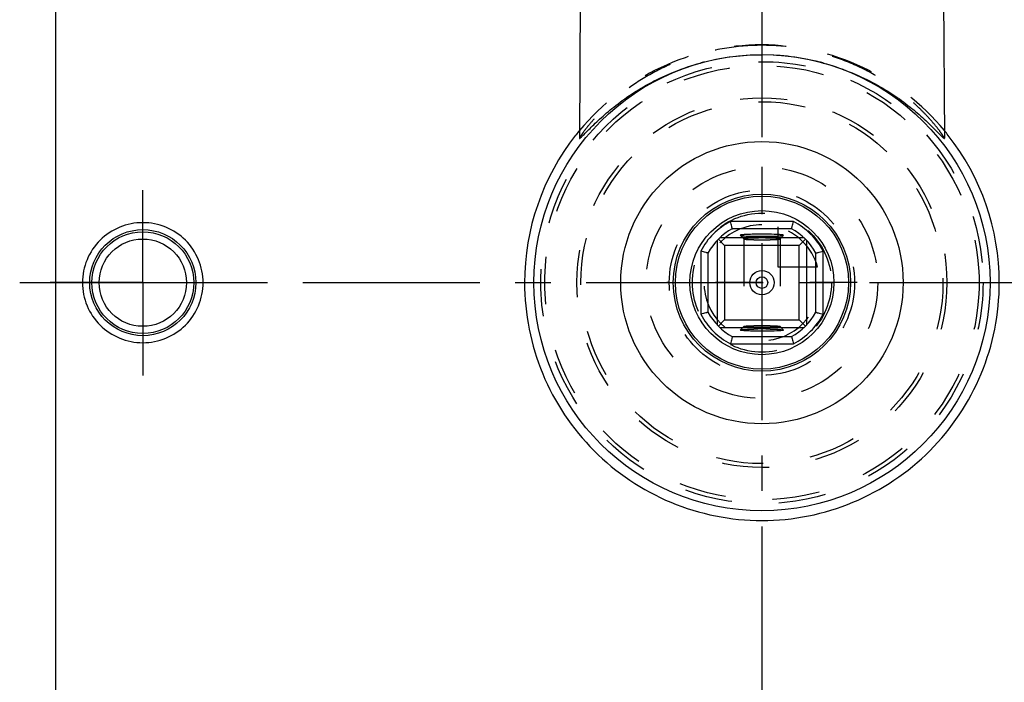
# Model space of a CAD drawing. Header units: millimetres. Extents: x 398 to 602, y 326 to 674.
# Tile 2 of 4: x 398 to 533, y 418 to 509. Entities that reach past the tile are written whole.
import ezdxf

# ---------------------------------------------------------------- set-up
doc = ezdxf.new("R2010")
doc.units = ezdxf.units.MM
doc.header["$LTSCALE"] = 65.185185
doc.linetypes.add('CENTER', pattern=[0.6, 0.375, -0.075, 0.075, -0.075])
doc.linetypes.add('HIDDEN', pattern=[0.2, 0.1, -0.1])
for name, color, linetype in [('BEZUGSACHSEN', 7, 'CONTINUOUS'), ('KONST.EL_MIT_GEO', 7, 'CONTINUOUS'), ('KONSTRUKTIONSELEMENTE', 7, 'CONTINUOUS'), ('KURVEN', 7, 'CONTINUOUS'), ('L1', 7, 'CONTINUOUS')]:
    doc.layers.add(name, color=color, linetype=linetype)

msp = doc.modelspace()

# ---------------------------------------------------------------- linework, layer by layer
at = {"layer": 'BEZUGSACHSEN', "color": 7, "linetype": 'Continuous'}
for p, q in [((475, 530.88), (474.81, 492.85)), ((525, 530.88), (525.19, 492.82))]:
    msp.add_line(p, q, dxfattribs=at)
at = {"layer": 'BEZUGSACHSEN', "color": 2, "linetype": 'CENTER'}
for q in [(414.5, 485.68), (401.7, 472.88), (414.5, 460.07), (427.3, 472.88)]:
    msp.add_line((414.5, 472.88), q, dxfattribs=at)
at = {"layer": 'KONST.EL_MIT_GEO', "color": 7, "linetype": 'Continuous'}
for p, q in [((504.34, 481.33), (495.66, 481.33)), ((504.09, 480.33), (495.91, 480.33)), ((493.8, 478.69), (493.8, 467.06)), ((494.85, 478.03), (493.99, 478.89)), ((505.82, 479.08), (494.18, 479.08)), ((497, 479.42), (497, 479.42)), ((503, 479.42), (503, 479.42)), ((505.15, 478.03), (506.01, 478.89)), ((506.2, 467.06), (506.2, 478.69)), ((505.15, 478.03), (494.85, 478.03)), ((494.85, 478.03), (494.85, 467.73)), ((505.15, 467.73), (505.15, 478.03)), ((491.55, 477.22), (491.55, 468.54)), ((492.55, 476.97), (492.55, 468.79)), ((507.45, 468.79), (507.45, 476.97)), ((508.45, 468.54), (508.45, 477.22)), ((494.85, 467.73), (493.99, 466.87)), ((494.18, 466.68), (505.81, 466.68)), ((494.85, 467.73), (505.15, 467.73)), ((505.15, 467.73), (506.01, 466.87)), ((495.91, 465.42), (504.09, 465.42)), ((497, 466.33), (497, 466.33)), ((503, 466.33), (503, 466.33)), ((495.66, 464.43), (504.34, 464.43))]:
    msp.add_line(p, q, dxfattribs=at)
at = {"layer": 'KONST.EL_MIT_GEO', "color": 8, "linetype": 'HIDDEN'}
for p, q in [((497, 479.42), (497.5, 478.92)), ((497.5, 478.93), (497.5, 478.92)), ((497.5, 478.93), (497.5, 466.83)), ((502.5, 478.92), (503, 479.42)), ((502.5, 478.93), (502.5, 466.83)), ((502.5, 478.92), (502.5, 478.93)), ((497.5, 466.83), (497, 466.33)), ((497.5, 466.83), (497.5, 466.83)), ((503, 466.33), (502.5, 466.83)), ((502.5, 466.83), (502.5, 466.83))]:
    msp.add_line(p, q, dxfattribs=at)
at = {"layer": 'KONST.EL_MIT_GEO', "color": 7, "linetype": 'Continuous'}
for radius in [31.5, 19.5, 12.24, 11.95, 9.95, 1.68, 0.8]:
    msp.add_circle((500, 472.88), radius, dxfattribs=at)
at = {"layer": 'KONST.EL_MIT_GEO', "color": 8, "linetype": 'HIDDEN'}
msp.add_circle((500, 472.88), 25, dxfattribs=at)
at = {"layer": 'KONST.EL_MIT_GEO', "color": 7, "linetype": 'Continuous'}
for centre, radius, start, end in [((500, 472.88), 9.5, 117.1896, 152.8112), ((500, 472.88), 8.5, 118.7636, 151.2364), ((500, 472.88), 8.5, 28.7636, 61.2364), ((500, 472.88), 9.5, 27.1888, 62.8102), ((500, 536.6), 57.32, 268.8824, 271.1176), ((500, 472.88), 9.5, 207.1901, 242.8094), ((500, 472.88), 8.5, 208.7636, 241.2364), ((500, 472.88), 8.5, 298.7636, 331.2364), ((500, 472.88), 9.5, 297.1905, 332.81), ((500, 409.16), 57.32, 88.8824, 91.1176)]:
    msp.add_arc(centre, radius, start, end, dxfattribs=at)
for points, knots in [([(495.91, 480.33), (495.92, 480.33), (495.9, 480.37), (495.88, 480.43), (495.85, 480.53), (495.81, 480.71), (495.74, 480.98), (495.69, 481.2), (495.66, 481.33)], [0, 0, 0, 0, 0.027356, 0.093154, 0.190677, 0.316089, 0.63358, 1, 1, 1, 1]), ([(504.09, 480.33), (504.08, 480.33), (504.1, 480.37), (504.12, 480.43), (504.15, 480.53), (504.19, 480.71), (504.26, 480.98), (504.31, 481.2), (504.34, 481.33)], [0, 0, 0, 0, 0.027356, 0.093154, 0.190677, 0.316089, 0.63358, 1, 1, 1, 1]), ([(502.44, 479.51), (501.93, 479.55), (501.12, 479.57), (500, 479.58), (499.1, 479.57), (498.29, 479.55), (497.7, 479.52), (497.35, 479.5), (497.16, 479.48), (497.07, 479.46), (497, 479.44), (497, 479.42)], [0, 0, 0, 0, 0.276166, 0.447061, 0.617956, 0.771873, 0.894141, 0.939196, 0.972142, 0.99237, 1, 1, 1, 1]), ([(497, 479.42), (497.03, 479.4), (497.13, 479.39), (497.33, 479.35), (497.63, 479.33), (497.87, 479.32), (498, 479.31)], [0, 0, 0, 0, 0.09276, 0.294674, 0.600202, 1, 1, 1, 1]), ([(498, 479.31), (498.07, 479.31), (498.36, 479.3), (498.66, 479.29), (498.88, 479.29)], [0, 0, 0, 0, 0.229222, 1, 1, 1, 1]), ([(501.12, 479.29), (501.36, 479.29), (501.79, 479.31), (502.36, 479.33), (502.74, 479.37), (502.94, 479.38), (502.99, 479.41)], [0, 0, 0, 0, 0.38329, 0.6924, 0.902273, 1, 1, 1, 1]), ([(503, 479.42), (503, 479.44), (502.93, 479.46), (502.84, 479.48), (502.65, 479.5), (502.52, 479.51), (502.44, 479.51)], [0, 0, 0, 0, 0.072079, 0.263158, 0.57439, 1, 1, 1, 1]), ([(492.55, 476.97), (492.54, 476.96), (492.5, 476.98), (492.45, 477), (492.35, 477.02), (492.17, 477.06), (491.9, 477.13), (491.67, 477.19), (491.55, 477.22)], [0, 0, 0, 0, 0.027356, 0.093154, 0.190677, 0.316089, 0.63358, 1, 1, 1, 1]), ([(507.45, 476.97), (507.46, 476.96), (507.5, 476.98), (507.55, 477), (507.65, 477.02), (507.83, 477.06), (508.1, 477.13), (508.33, 477.19), (508.45, 477.22)], [0, 0, 0, 0, 0.027356, 0.093154, 0.190677, 0.316089, 0.63358, 1, 1, 1, 1]), ([(492.55, 468.78), (492.54, 468.79), (492.5, 468.78), (492.45, 468.76), (492.35, 468.73), (492.17, 468.69), (491.9, 468.62), (491.67, 468.56), (491.55, 468.53)], [0, 0, 0, 0, 0.027356, 0.093154, 0.190677, 0.316089, 0.63358, 1, 1, 1, 1]), ([(507.45, 468.78), (507.46, 468.79), (507.5, 468.78), (507.55, 468.76), (507.65, 468.73), (507.83, 468.69), (508.1, 468.62), (508.33, 468.56), (508.45, 468.53)], [0, 0, 0, 0, 0.027356, 0.093154, 0.190677, 0.316089, 0.63358, 1, 1, 1, 1]), ([(497, 466.33), (497.03, 466.36), (497.13, 466.37), (497.33, 466.4), (497.63, 466.42), (497.87, 466.43), (498, 466.44)], [0, 0, 0, 0, 0.09276, 0.294674, 0.600202, 1, 1, 1, 1]), ([(498, 466.44), (498.07, 466.44), (498.36, 466.45), (498.66, 466.46), (498.88, 466.47)], [0, 0, 0, 0, 0.229222, 1, 1, 1, 1]), ([(501.12, 466.47), (501.36, 466.46), (501.79, 466.45), (502.36, 466.43), (502.74, 466.38), (502.94, 466.37), (502.99, 466.34)], [0, 0, 0, 0, 0.38329, 0.6924, 0.902273, 1, 1, 1, 1]), ([(495.91, 465.42), (495.92, 465.42), (495.9, 465.38), (495.88, 465.33), (495.85, 465.22), (495.81, 465.05), (495.74, 464.78), (495.69, 464.55), (495.66, 464.43)], [0, 0, 0, 0, 0.027356, 0.093154, 0.190677, 0.316089, 0.63358, 1, 1, 1, 1]), ([(502.44, 466.24), (501.93, 466.2), (501.12, 466.18), (500, 466.17), (499.1, 466.18), (498.29, 466.2), (497.7, 466.23), (497.35, 466.26), (497.16, 466.28), (497.07, 466.29), (497, 466.31), (497, 466.33)], [0, 0, 0, 0, 0.276166, 0.447061, 0.617956, 0.771873, 0.894141, 0.939196, 0.972142, 0.99237, 1, 1, 1, 1]), ([(503, 466.33), (503, 466.31), (502.93, 466.29), (502.84, 466.28), (502.65, 466.26), (502.52, 466.24), (502.44, 466.24)], [0, 0, 0, 0, 0.072079, 0.263158, 0.57439, 1, 1, 1, 1]), ([(504.09, 465.42), (504.08, 465.42), (504.1, 465.38), (504.12, 465.33), (504.15, 465.22), (504.19, 465.05), (504.26, 464.78), (504.31, 464.55), (504.34, 464.43)], [0, 0, 0, 0, 0.027356, 0.093154, 0.190677, 0.316089, 0.63358, 1, 1, 1, 1])]:
    msp.add_open_spline(points, degree=3, knots=knots, dxfattribs=at)
at = {"layer": 'KONST.EL_MIT_GEO', "color": 8, "linetype": 'HIDDEN'}
for points, knots in [([(498.33, 479.02), (498.21, 479.01), (498.02, 479), (497.74, 478.98), (497.61, 478.96), (497.5, 478.95), (497.5, 478.93)], [0, 0, 0, 0, 0.418825, 0.732465, 0.927712, 1, 1, 1, 1]), ([(497.5, 478.92), (497.52, 478.9), (497.6, 478.89), (497.75, 478.87), (497.99, 478.85), (498.44, 478.83), (499.12, 478.81), (500, 478.8), (500.88, 478.81), (501.56, 478.83), (502.01, 478.85), (502.25, 478.87), (502.4, 478.89), (502.48, 478.9), (502.5, 478.92)], [0, 0, 0, 0, 0.014487, 0.045963, 0.093626, 0.15584, 0.3147, 0.5, 0.6853, 0.84416, 0.906374, 0.954037, 0.985513, 1, 1, 1, 1]), ([(501.67, 479.02), (501.11, 479.05), (500, 479.05), (498.89, 479.05), (498.33, 479.02)], [0, 0, 0, 0, 0.5, 1, 1, 1, 1]), ([(502.5, 478.93), (502.5, 478.95), (502.39, 478.96), (502.26, 478.98), (501.98, 479), (501.79, 479.01), (501.67, 479.02)], [0, 0, 0, 0, 0.072288, 0.267535, 0.581175, 1, 1, 1, 1]), ([(497.5, 466.83), (497.52, 466.85), (497.6, 466.86), (497.75, 466.89), (497.99, 466.9), (498.44, 466.92), (499.12, 466.95), (500, 466.95), (500.88, 466.95), (501.56, 466.92), (502.01, 466.9), (502.25, 466.89), (502.4, 466.86), (502.48, 466.85), (502.5, 466.83)], [0, 0, 0, 0, 0.014487, 0.045963, 0.093626, 0.15584, 0.3147, 0.5, 0.6853, 0.84416, 0.906374, 0.954037, 0.985513, 1, 1, 1, 1]), ([(498.33, 466.73), (498.21, 466.74), (498.02, 466.75), (497.74, 466.77), (497.61, 466.8), (497.5, 466.81), (497.5, 466.83)], [0, 0, 0, 0, 0.418825, 0.732465, 0.927712, 1, 1, 1, 1]), ([(501.67, 466.73), (501.11, 466.7), (500, 466.7), (498.89, 466.7), (498.33, 466.73)], [0, 0, 0, 0, 0.5, 1, 1, 1, 1]), ([(502.5, 466.83), (502.5, 466.81), (502.39, 466.8), (502.26, 466.77), (501.98, 466.75), (501.79, 466.74), (501.67, 466.73)], [0, 0, 0, 0, 0.072288, 0.267535, 0.581175, 1, 1, 1, 1])]:
    msp.add_open_spline(points, degree=3, knots=knots, dxfattribs=at)
at = {"layer": 'KONSTRUKTIONSELEMENTE', "color": 7, "linetype": 'Continuous'}
for p, q in [((402.5, 391.12), (402.5, 554.63)), ((474.33, 493.31), (474.28, 493.24))]:
    msp.add_line(p, q, dxfattribs=at)
at = {"layer": 'KONSTRUKTIONSELEMENTE', "color": 8, "linetype": 'HIDDEN'}
for radius in [30.53, 29.99, 25.54, 25]:
    msp.add_circle((500, 472.88), radius, dxfattribs=at)
at = {"layer": 'KONSTRUKTIONSELEMENTE', "color": 7, "linetype": 'Continuous'}
for radius in [7.33, 7.03, 6.03]:
    msp.add_circle((414.5, 472.88), radius, dxfattribs=at)
at = {"layer": 'KONSTRUKTIONSELEMENTE', "color": 8, "linetype": 'HIDDEN'}
for centre, radius, start, end in [((500, 473.01), 32.72, 39.6485, 140.3547), ((500.02, 471.69), 32.65, 104.2027, 105.0733), ((500, 471.77), 32.56, 90.0044, 104.2111), ((499.99, 471.73), 32.61, 75.8035, 89.9856), ((499.98, 471.69), 32.65, 74.9359, 75.8018)]:
    msp.add_arc(centre, radius, start, end, dxfattribs=at)
at = {"layer": 'KONSTRUKTIONSELEMENTE', "color": 7, "linetype": 'Continuous'}
for centre, radius, start, end in [((500.09, 472.91), 32.86, 140.3209, 141.6165), ((499.91, 472.91), 32.86, 38.1995, 39.6825), ((500.13, 472.88), 32.91, 141.7765, 180.0074), ((499.87, 472.88), 32.91, 359.9926, 38.19)]:
    msp.add_arc(centre, radius, start, end, dxfattribs=at)
at = {"layer": 'KONSTRUKTIONSELEMENTE', "color": 8, "linetype": 'HIDDEN'}
for points, knots in [([(500, 505.67), (498.27, 505.67), (494.86, 505.39), (490.03, 504.19), (485.74, 502.39), (482.11, 500.22), (479.56, 498.22), (477.88, 496.63), (476.85, 495.54), (476.02, 494.57), (475.46, 493.85), (475.13, 493.38), (474.96, 493.12), (474.86, 492.94), (474.81, 492.85), (474.81, 492.81)], [0, 0, 0, 0, 0.176947, 0.346945, 0.505343, 0.649662, 0.777862, 0.834854, 0.886053, 0.930147, 0.96534, 0.978874, 0.989319, 0.996427, 1, 1, 1, 1]), ([(525.19, 492.81), (525.19, 492.85), (525.14, 492.94), (525.04, 493.12), (524.87, 493.38), (524.54, 493.85), (523.98, 494.57), (523.15, 495.54), (522.12, 496.63), (520.44, 498.22), (517.9, 500.22), (514.26, 502.39), (509.97, 504.19), (505.14, 505.39), (501.73, 505.67), (500, 505.67)], [0, 0, 0, 0, 0.003582, 0.010679, 0.021109, 0.03464, 0.069832, 0.113915, 0.165116, 0.222105, 0.350308, 0.494632, 0.653039, 0.823047, 1, 1, 1, 1])]:
    msp.add_open_spline(points, degree=3, knots=knots, dxfattribs=at)
at = {"layer": 'KONSTRUKTIONSELEMENTE', "color": 7, "linetype": 'Continuous'}
for points, knots in [([(474.81, 492.81), (474.81, 492.78), (474.93, 492.85), (475, 492.93), (475.16, 493.07), (475.34, 493.25), (475.66, 493.58), (476.14, 494.07), (476.81, 494.74), (477.94, 495.81), (479.62, 497.25), (481.99, 498.97), (484.79, 500.64), (488, 502.12), (490.31, 502.89), (491.53, 503.22)], [0, 0, 0, 0, 0.00431, 0.011101, 0.02107, 0.034103, 0.049988, 0.089419, 0.137662, 0.193324, 0.322315, 0.470217, 0.633709, 0.810872, 1, 1, 1, 1]), ([(508.47, 503.22), (509.68, 502.89), (512, 502.12), (515.21, 500.64), (518.01, 498.98), (520.38, 497.25), (522.06, 495.81), (523.18, 494.74), (523.86, 494.07), (524.34, 493.58), (524.66, 493.25), (524.84, 493.07), (525, 492.93), (525.07, 492.85), (525.19, 492.78), (525.19, 492.81)], [0, 0, 0, 0, 0.189109, 0.366256, 0.529733, 0.677626, 0.806615, 0.862272, 0.910521, 0.94997, 0.965857, 0.978887, 0.988858, 0.99567, 1, 1, 1, 1]), ([(422.83, 472.88), (422.83, 473.96), (422.4, 476.14), (420.54, 478.9), (417.76, 480.74), (414.5, 481.38), (411.24, 480.74), (408.46, 478.9), (406.6, 476.14), (406.17, 473.96), (406.17, 472.88)], [0, 0, 0, 0, 0.125011, 0.249989, 0.37498, 0.499999, 0.625018, 0.750008, 0.874985, 1, 1, 1, 1]), ([(406.17, 472.88), (406.17, 471.79), (406.6, 469.61), (408.46, 466.85), (411.24, 465.01), (414.5, 464.37), (417.76, 465.01), (420.54, 466.85), (422.4, 469.61), (422.83, 471.79), (422.83, 472.88)], [0, 0, 0, 0, 0.125011, 0.24999, 0.37498, 0.499999, 0.625018, 0.750008, 0.874985, 1, 1, 1, 1]), ([(467.22, 472.88), (467.22, 468.6), (468.93, 459.97), (476.21, 449.06), (487.11, 441.74), (500, 439.16), (512.89, 441.74), (523.79, 449.06), (531.07, 459.97), (532.78, 468.6), (532.78, 472.88)], [0, 0, 0, 0, 0.125183, 0.25001, 0.374826, 0.500004, 0.625182, 0.749996, 0.87482, 1, 1, 1, 1])]:
    msp.add_open_spline(points, degree=3, knots=knots, dxfattribs=at)
at = {"layer": 'KURVEN', "color": 8, "linetype": 'HIDDEN'}
for p, q in [((500, 488.88), (500, 456.88)), ((502.2, 480.57), (502.2, 475.08)), ((502.2, 475.08), (507.69, 475.08)), ((513.14, 472.88), (486.86, 472.88))]:
    msp.add_line(p, q, dxfattribs=at)
for radius in [16, 12.8, 9.6]:
    msp.add_circle((500, 472.88), radius, dxfattribs=at)
for start, end in [(90, 360), (15.962, 74.038)]:
    msp.add_arc((500, 472.88), 8, start, end, dxfattribs=at)
at = {"layer": 'L1', "color": 2, "linetype": 'CENTER'}
for p, q in [((500, 673.88), (500, 326.12)), ((397.5, 472.88), (602.5, 472.88))]:
    msp.add_line(p, q, dxfattribs=at)

doc.saveas('drawing.dxf')
